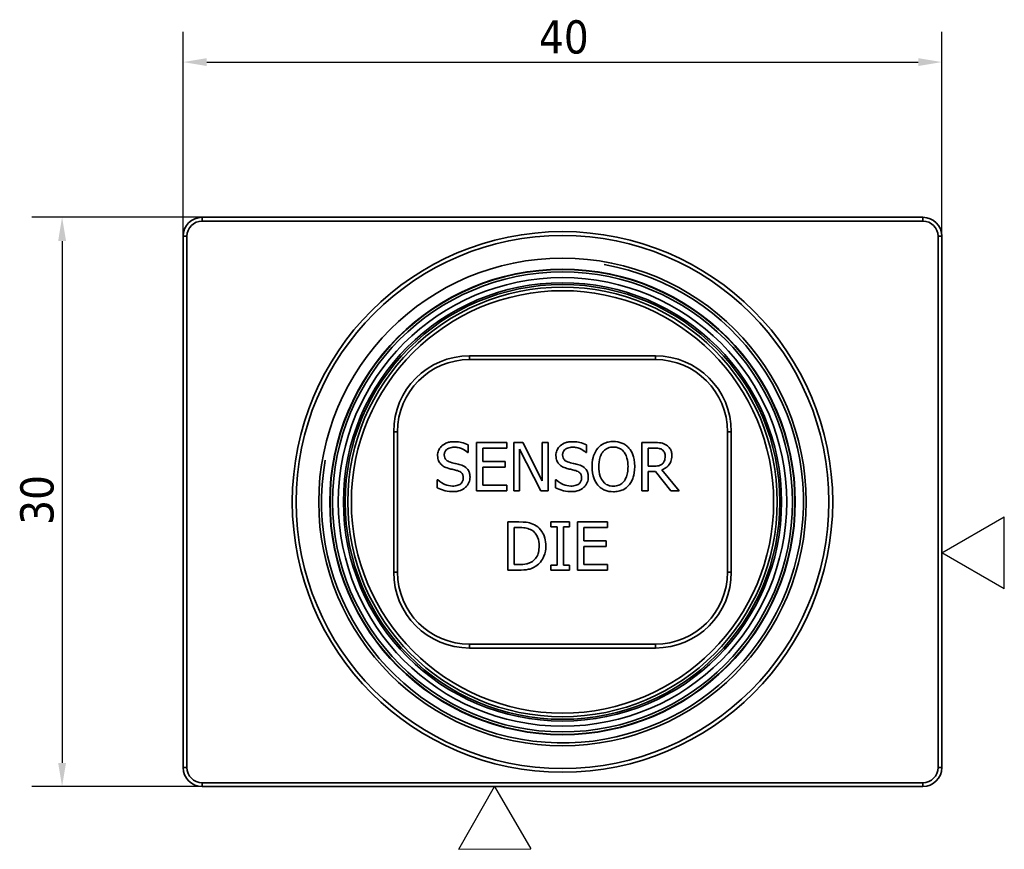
# Model space of a CAD drawing. Header units: millimetres. Extents: x 0 to 297, y 0 to 210.
# Tile 8 of 27: x 131 to 183, y 83 to 127. Entities that reach past the tile are written whole.
import ezdxf
from ezdxf.enums import TextEntityAlignment as Align

# ---------------------------------------------------------------- set-up
doc = ezdxf.new("R2010")
doc.units = ezdxf.units.MM
doc.header["$LTSCALE"] = 0.5
for name, color, linetype, lineweight in [('Bemaßung (ISO)', 7, 'Continuous', 25), ('Sichtbar (ISO)', 7, 'Continuous', 35), ('Sichtbar schmal (ISO)', 7, 'Continuous', 35), ('Skizziergeometrie (ISO)', 7, 'Continuous', 25), ('Symbole(DIN) 2', 7, 'Continuous', 25)]:
    doc.layers.add(name, color=color, linetype=linetype, lineweight=lineweight)
doc.styles.add('Aktuell-DIN', font='arial.ttf')
doc.styles.add('Notiztext (ISO)', font='tahoma.ttf')
doc.styles.add('Textstil22', font='arial.ttf')
doc.dimstyles.new('Standard (ISO)', dxfattribs={"dimscale": 0.5, "dimtxt": 3.5, "dimasz": 2.5, "dimexe": 3.175, "dimexo": 0, "dimgap": 0.762, "dimtad": 1, "dimtoh": 1, "dimrnd": 1e-08, "dimtxsty": 'Notiztext (ISO)', "dimcen": 0.09, "dimdle": 10, "dimclrd": 256, "dimclre": 256, "dimclrt": 256, "dimazin": 2, "dimtfac": 0.514286, "dimtdec": 3, "dimtmove": 0, "dimatfit": 3, "dimfxl": 1, "dimtolj": 1, "dimlwd": -1, "dimlwe": -1, "dimarcsym": 0})

# ---------------------------------------------------------------- blocks, each defined once
blk = doc.blocks.new('*D6')
at = {"layer": 'Bemaßung (ISO)', "transparency": 16777216}
for p, q in [((139.216, 115.349), (139.216, 126.116)), ((179.216, 115.349), (179.216, 126.116)), ((140.466, 124.528), (177.966, 124.528))]:
    blk.add_line(p, q, dxfattribs=at)
for points in [[(140.466, 124.737), (140.466, 124.32), (139.216, 124.528)], [(177.966, 124.737), (177.966, 124.32), (179.216, 124.528)]]:
    blk.add_solid(points, dxfattribs=at)
at = {"layer": 'Defpoints', "color": 0, "transparency": 16777216}
for p in [(179.216, 124.528), (139.216, 115.349), (179.216, 115.349)]:
    blk.add_point(p, dxfattribs=at)
at = {"layer": 'Bemaßung (ISO)', "transparency": 16777216, "insert": (157.974, 126.731), "char_height": 1.75, "attachment_point": 1, "style": 'Notiztext (ISO)'}
blk.add_mtext('\\A1;40', dxfattribs=at)
blk = doc.blocks.new('*D7')
at = {"layer": 'Bemaßung (ISO)', "transparency": 16777216}
for p, q in [((140.216, 116.349), (131.249, 116.349)), ((132.836, 115.099), (132.836, 87.599)), ((140.216, 86.349), (131.249, 86.349))]:
    blk.add_line(p, q, dxfattribs=at)
for points in [[(132.628, 115.099), (133.045, 115.099), (132.836, 116.349)], [(132.628, 87.599), (133.045, 87.599), (132.836, 86.349)]]:
    blk.add_solid(points, dxfattribs=at)
at = {"layer": 'Defpoints', "color": 0, "transparency": 16777216}
for p in [(140.216, 116.349), (132.836, 86.349), (140.216, 86.349)]:
    blk.add_point(p, dxfattribs=at)
at = {"layer": 'Bemaßung (ISO)', "transparency": 16777216, "insert": (130.632, 100.14), "char_height": 1.75, "attachment_point": 1, "rotation": 90, "style": 'Notiztext (ISO)'}
blk.add_mtext('\\A1;30', dxfattribs=at)
blk = doc.blocks.new('Spezielle Angaben')
at = {"layer": 'Skizziergeometrie (ISO)'}
for p, q in [((0, 0), (6.58, 3.8)), ((6.58, -3.8), (6.58, 3.8)), ((6.58, -3.8), (0, 0))]:
    blk.add_line(p, q, dxfattribs=at)
at = {"layer": 'Symbole(DIN) 2', "color": 7, "style": 'Aktuell-DIN'}
blk.add_attdef('Angaben:', text='', height=3.5, dxfattribs=at).set_placement((10, 2.5), align=Align.TOP_LEFT)
at = {"layer": 'Symbole(DIN) 2', "color": 7, "style": 'Textstil22'}
blk.add_attdef('Position:', text='', height=2.5, dxfattribs=at).set_placement((2.5, 0), align=Align.MIDDLE_LEFT)

msp = doc.modelspace()

# ---------------------------------------------------------------- linework, layer by layer
at = {"layer": 'Sichtbar (ISO)'}
for p, q in [((178.216, 116.349), (140.216, 116.349)), ((140.216, 116.149), (178.216, 116.149)), ((139.216, 115.349), (139.216, 87.349)), ((139.416, 87.349), (139.416, 115.349)), ((179.016, 115.349), (179.016, 87.349)), ((179.216, 87.349), (179.216, 115.349)), ((154.316, 108.849), (164.116, 108.849)), ((150.516, 97.649), (150.516, 105.049)), ((167.916, 105.049), (167.916, 97.649)), ((154.241, 103.956), (154.241, 104.359)), ((156.273, 104.479), (154.684, 104.479)), ((154.684, 104.479), (154.684, 101.939)), ((156.273, 104.178), (156.273, 104.479)), ((157.123, 104.479), (156.643, 104.479)), ((156.643, 104.479), (156.643, 101.939)), ((158.146, 102.468), (157.123, 104.479)), ((158.461, 104.479), (158.146, 104.479)), ((158.146, 104.479), (158.146, 102.468)), ((158.461, 101.939), (158.461, 104.479)), ((160.478, 103.956), (160.478, 104.359)), ((164.047, 104.479), (163.393, 104.479)), ((163.393, 104.479), (163.393, 101.939)), ((154.217, 103.956), (154.241, 103.956)), ((155.021, 103.483), (155.021, 104.178)), ((155.021, 104.178), (156.273, 104.178)), ((156.958, 104.129), (158.082, 101.939)), ((156.958, 101.939), (156.958, 104.129)), ((160.453, 103.956), (160.478, 103.956)), ((163.73, 104.186), (164.066, 104.186)), ((163.73, 103.231), (163.73, 104.186)), ((156.189, 103.483), (155.021, 103.483)), ((156.189, 103.182), (156.189, 103.483)), ((155.021, 102.239), (155.021, 103.182)), ((155.021, 103.182), (156.189, 103.182)), ((164.027, 103.231), (163.73, 103.231)), ((163.73, 101.939), (163.73, 102.949)), ((163.73, 102.949), (164.117, 102.949)), ((164.117, 102.949), (164.92, 101.939)), ((165.358, 101.939), (164.455, 103.044)), ((152.613, 102.515), (152.613, 102.091)), ((152.638, 102.515), (152.613, 102.515)), ((158.85, 102.515), (158.85, 102.091)), ((158.875, 102.515), (158.85, 102.515)), ((154.684, 101.939), (156.273, 101.939)), ((156.273, 102.239), (155.021, 102.239)), ((156.273, 101.939), (156.273, 102.239)), ((156.643, 101.939), (156.958, 101.939)), ((158.082, 101.939), (158.461, 101.939)), ((163.393, 101.939), (163.73, 101.939)), ((164.92, 101.939), (165.358, 101.939)), ((156.912, 100.297), (156.334, 100.297)), ((156.334, 100.297), (156.334, 97.757)), ((159.588, 100.297), (158.604, 100.297)), ((158.604, 100.297), (158.604, 100.037)), ((159.588, 100.037), (159.588, 100.297)), ((161.595, 100.297), (160.006, 100.297)), ((160.006, 100.297), (160.006, 97.757)), ((161.595, 99.996), (161.595, 100.297)), ((156.671, 100.004), (156.929, 100.004)), ((156.671, 98.049), (156.671, 100.004)), ((158.604, 100.037), (158.927, 100.037)), ((158.927, 100.037), (158.927, 98.016)), ((159.265, 98.016), (159.265, 100.037)), ((159.265, 100.037), (159.588, 100.037)), ((160.343, 99.301), (160.343, 99.996)), ((160.343, 99.996), (161.595, 99.996)), ((161.51, 99.301), (160.343, 99.301)), ((161.51, 99), (161.51, 99.301)), ((160.343, 98.057), (160.343, 99)), ((160.343, 99), (161.51, 99)), ((156.334, 97.757), (156.918, 97.757)), ((156.929, 98.049), (156.671, 98.049)), ((158.927, 98.016), (158.604, 98.016)), ((158.604, 98.016), (158.604, 97.757)), ((158.604, 97.757), (159.588, 97.757)), ((159.588, 98.016), (159.265, 98.016)), ((159.588, 97.757), (159.588, 98.016)), ((160.006, 97.757), (161.595, 97.757)), ((161.595, 98.057), (160.343, 98.057)), ((161.595, 97.757), (161.595, 98.057)), ((164.116, 93.849), (154.316, 93.849)), ((178.216, 86.549), (140.216, 86.549)), ((140.216, 86.349), (178.216, 86.349))]:
    msp.add_line(p, q, dxfattribs=at)
for radius in [14.245, 14.045, 12.85, 12.268, 12.25, 12.12]:
    msp.add_circle((159.216, 101.349), radius, dxfattribs=at)
for centre, radius, start, end in [((140.216, 115.349), 1, 90, 180), ((178.216, 115.349), 1, 0, 90), ((140.216, 115.349), 0.8, 90, 180), ((178.216, 115.349), 0.8, 0, 90), ((154.316, 105.049), 3.8, 90, 180), ((164.116, 105.049), 3.8, 0, 90), ((154.316, 97.649), 3.8, 180, 270), ((164.116, 97.649), 3.8, 270, 0), ((140.216, 87.349), 1, 180, 270), ((140.216, 87.349), 0.8, 180, 270), ((178.216, 87.349), 0.8, 270, 0), ((178.216, 87.349), 1, 270, 0)]:
    msp.add_arc(centre, radius, start, end, dxfattribs=at)
for points, knots in [([(153.486, 104.524), (153.412, 104.524), (153.338, 104.518), (153.198, 104.49), (153.132, 104.47), (152.951, 104.388), (152.871, 104.318), (152.76, 104.203), (152.714, 104.135), (152.647, 103.975), (152.632, 103.887), (152.632, 103.797)], [-0.09940397, -0.09940397, -0.09940397, -0.09940397, -0.08655385, -0.08655385, -0.07466602, -0.07466602, -0.0521138, -0.0521138, -0.02695731, -0.02695731, 0, 0, 0, 0]), ([(154.241, 104.359), (154.129, 104.415), (154.011, 104.455), (153.808, 104.5), (153.673, 104.524), (153.486, 104.524)], [-0.1401148, -0.1401148, -0.1401148, -0.1401148, -0.0560312, -0.0560312, 0, 0, 0, 0]), ([(159.723, 104.524), (159.649, 104.524), (159.574, 104.518), (159.434, 104.49), (159.369, 104.47), (159.188, 104.388), (159.107, 104.318), (158.997, 104.203), (158.951, 104.135), (158.884, 103.975), (158.869, 103.887), (158.869, 103.797)], [-0.09940397, -0.09940397, -0.09940397, -0.09940397, -0.08655385, -0.08655385, -0.07466602, -0.07466602, -0.0521138, -0.0521138, -0.02695731, -0.02695731, 0, 0, 0, 0]), ([(160.478, 104.359), (160.366, 104.415), (160.248, 104.455), (160.045, 104.5), (159.909, 104.524), (159.723, 104.524)], [-0.1401148, -0.1401148, -0.1401148, -0.1401148, -0.0560312, -0.0560312, 0, 0, 0, 0]), ([(161.898, 104.532), (161.807, 104.532), (161.716, 104.524), (161.543, 104.487), (161.463, 104.459), (161.269, 104.365), (161.167, 104.287), (161.081, 104.189)], [-0.09191027, -0.09191027, -0.09191027, -0.09191027, -0.06473878, -0.06473878, -0.03919242, -0.03919242, 0, 0, 0, 0]), ([(162.718, 104.189), (162.668, 104.245), (162.612, 104.294), (162.476, 104.391), (162.403, 104.426), (162.207, 104.508), (162.054, 104.532), (161.898, 104.532)], [-0.07753027, -0.07753027, -0.07753027, -0.07753027, -0.06369135, -0.06369135, -0.04663289, -0.04663289, 0, 0, 0, 0]), ([(164.694, 104.345), (164.65, 104.373), (164.605, 104.397), (164.51, 104.434), (164.462, 104.447), (164.292, 104.474), (164.169, 104.479), (164.047, 104.479)], [-0.06710391, -0.06710391, -0.06710391, -0.06710391, -0.05160909, -0.05160909, -0.03661226, -0.03661226, 0, 0, 0, 0]), ([(164.982, 103.789), (164.982, 103.86), (164.974, 103.932), (164.942, 104.049), (164.92, 104.106), (164.828, 104.24), (164.766, 104.298), (164.694, 104.345)], [-0.08056787, -0.08056787, -0.08056787, -0.08056787, -0.04866797, -0.04866797, -0.02593687, -0.02593687, 0, 0, 0, 0]), ([(152.984, 103.832), (152.984, 103.858), (152.986, 103.884), (152.996, 103.933), (153.003, 103.956), (153.031, 104.02), (153.057, 104.057), (153.127, 104.124), (153.178, 104.16), (153.33, 104.22), (153.42, 104.232), (153.509, 104.232)], [-0.09128041, -0.09128041, -0.09128041, -0.09128041, -0.08001072, -0.08001072, -0.06928932, -0.06928932, -0.04896733, -0.04896733, -0.02664054, -0.02664054, 0, 0, 0, 0]), ([(153.315, 103.437), (153.269, 103.45), (153.224, 103.466), (153.144, 103.509), (153.11, 103.534), (153.058, 103.587), (153.031, 103.62), (152.991, 103.721), (152.984, 103.777), (152.984, 103.832)], [-0.07599707, -0.07599707, -0.07599707, -0.07599707, -0.05290126, -0.05290126, -0.03249677, -0.03249677, -0.01663545, -0.01663545, 0, 0, 0, 0]), ([(153.509, 104.232), (153.58, 104.232), (153.651, 104.224), (153.811, 104.19), (153.879, 104.161), (154.028, 104.095), (154.131, 104.034), (154.217, 103.956)], [-0.06004941, -0.06004941, -0.06004941, -0.06004941, -0.04900316, -0.04900316, -0.03473389, -0.03473389, 0, 0, 0, 0]), ([(159.22, 103.832), (159.22, 103.858), (159.223, 103.884), (159.232, 103.933), (159.239, 103.956), (159.268, 104.02), (159.294, 104.057), (159.364, 104.124), (159.414, 104.16), (159.566, 104.22), (159.657, 104.232), (159.745, 104.232)], [-0.09128041, -0.09128041, -0.09128041, -0.09128041, -0.08001072, -0.08001072, -0.06928932, -0.06928932, -0.04896733, -0.04896733, -0.02664054, -0.02664054, 0, 0, 0, 0]), ([(159.552, 103.437), (159.506, 103.45), (159.46, 103.466), (159.381, 103.509), (159.347, 103.534), (159.295, 103.587), (159.268, 103.62), (159.228, 103.721), (159.22, 103.777), (159.22, 103.832)], [-0.07599707, -0.07599707, -0.07599707, -0.07599707, -0.05290126, -0.05290126, -0.03249677, -0.03249677, -0.01663545, -0.01663545, 0, 0, 0, 0]), ([(159.745, 104.232), (159.817, 104.232), (159.888, 104.224), (160.048, 104.19), (160.116, 104.161), (160.265, 104.095), (160.368, 104.034), (160.453, 103.956)], [-0.06004941, -0.06004941, -0.06004941, -0.06004941, -0.04900316, -0.04900316, -0.03473389, -0.03473389, 0, 0, 0, 0]), ([(161.081, 104.189), (160.978, 104.065), (160.906, 103.923), (160.825, 103.677), (160.777, 103.497), (160.777, 103.209)], [-0.2267966, -0.2267966, -0.2267966, -0.2267966, -0.0865072, -0.0865072, 0, 0, 0, 0]), ([(161.129, 103.209), (161.129, 103.341), (161.14, 103.533), (161.234, 103.811), (161.277, 103.9), (161.336, 103.977)], [-0.08794545, -0.08794545, -0.08794545, -0.08794545, -0.02920728, -0.02920728, 0, 0, 0, 0]), ([(161.336, 103.977), (161.373, 104.023), (161.414, 104.066), (161.513, 104.145), (161.563, 104.17), (161.697, 104.225), (161.799, 104.24), (161.9, 104.24)], [-0.05519521, -0.05519521, -0.05519521, -0.05519521, -0.04361229, -0.04361229, -0.03043838, -0.03043838, 0, 0, 0, 0]), ([(161.9, 104.24), (161.967, 104.24), (162.033, 104.233), (162.157, 104.202), (162.215, 104.18), (162.345, 104.105), (162.409, 104.046), (162.462, 103.977)], [-0.06492224, -0.06492224, -0.06492224, -0.06492224, -0.04501354, -0.04501354, -0.02638822, -0.02638822, 0, 0, 0, 0]), ([(162.462, 103.977), (162.552, 103.861), (162.595, 103.728), (162.656, 103.511), (162.67, 103.358), (162.67, 103.209)], [-0.06767934, -0.06767934, -0.06767934, -0.06767934, -0.04461961, -0.04461961, 0, 0, 0, 0]), ([(163.022, 103.209), (163.022, 103.496), (162.973, 103.695), (162.872, 103.964), (162.807, 104.084), (162.718, 104.189)], [-0.08626172, -0.08626172, -0.08626172, -0.08626172, -0.04109699, -0.04109699, 0, 0, 0, 0]), ([(164.066, 104.186), (164.123, 104.186), (164.228, 104.184), (164.37, 104.151), (164.422, 104.131), (164.469, 104.1)], [-0.04386729, -0.04386729, -0.04386729, -0.04386729, -0.0168605, -0.0168605, 0, 0, 0, 0]), ([(164.469, 104.1), (164.498, 104.081), (164.524, 104.058), (164.571, 104.001), (164.586, 103.971), (164.62, 103.888), (164.63, 103.825), (164.63, 103.762)], [-0.03401326, -0.03401326, -0.03401326, -0.03401326, -0.02696041, -0.02696041, -0.01881514, -0.01881514, 0, 0, 0, 0]), ([(152.632, 103.797), (152.632, 103.661), (152.659, 103.577), (152.704, 103.461), (152.743, 103.396), (152.796, 103.338)], [-0.03718964, -0.03718964, -0.03718964, -0.03718964, -0.02336, -0.02336, 0, 0, 0, 0]), ([(152.796, 103.338), (152.85, 103.282), (152.911, 103.237), (153.016, 103.184), (153.091, 103.147), (153.216, 103.114)], [-0.115657, -0.115657, -0.115657, -0.115657, -0.0388068, -0.0388068, 0, 0, 0, 0]), ([(153.836, 103.303), (153.755, 103.328), (153.66, 103.352), (153.55, 103.378), (153.423, 103.408), (153.315, 103.437)], [-0.1318997, -0.1318997, -0.1318997, -0.1318997, -0.03343, -0.03343, 0, 0, 0, 0]), ([(154.34, 102.663), (154.34, 102.724), (154.334, 102.784), (154.307, 102.898), (154.287, 102.95), (154.215, 103.079), (154.159, 103.131), (154.034, 103.229), (153.935, 103.273), (153.836, 103.303)], [-0.06812479, -0.06812479, -0.06812479, -0.06812479, -0.05744742, -0.05744742, -0.04757933, -0.04757933, -0.03122301, -0.03122301, 0, 0, 0, 0]), ([(158.869, 103.797), (158.869, 103.661), (158.896, 103.577), (158.941, 103.461), (158.98, 103.396), (159.033, 103.338)], [-0.03718964, -0.03718964, -0.03718964, -0.03718964, -0.02336, -0.02336, 0, 0, 0, 0]), ([(159.033, 103.338), (159.087, 103.282), (159.148, 103.237), (159.252, 103.184), (159.328, 103.147), (159.453, 103.114)], [-0.115657, -0.115657, -0.115657, -0.115657, -0.0388068, -0.0388068, 0, 0, 0, 0]), ([(160.073, 103.303), (159.991, 103.328), (159.896, 103.352), (159.786, 103.378), (159.659, 103.408), (159.552, 103.437)], [-0.1318997, -0.1318997, -0.1318997, -0.1318997, -0.03343, -0.03343, 0, 0, 0, 0]), ([(160.577, 102.663), (160.577, 102.724), (160.571, 102.784), (160.544, 102.898), (160.524, 102.95), (160.451, 103.079), (160.396, 103.131), (160.271, 103.229), (160.172, 103.273), (160.073, 103.303)], [-0.06812479, -0.06812479, -0.06812479, -0.06812479, -0.05744742, -0.05744742, -0.04757933, -0.04757933, -0.03122301, -0.03122301, 0, 0, 0, 0]), ([(164.486, 103.363), (164.459, 103.337), (164.429, 103.314), (164.349, 103.271), (164.307, 103.261), (164.204, 103.238), (164.114, 103.231), (164.027, 103.231)], [-0.03523458, -0.03523458, -0.03523458, -0.03523458, -0.0315148, -0.0315148, -0.02616671, -0.02616671, 0, 0, 0, 0]), ([(164.455, 103.044), (164.518, 103.067), (164.578, 103.097), (164.687, 103.167), (164.736, 103.207), (164.867, 103.344), (164.907, 103.429), (164.966, 103.574), (164.982, 103.681), (164.982, 103.789)], [-0.06167211, -0.06167211, -0.06167211, -0.06167211, -0.05403755, -0.05403755, -0.04677587, -0.04677587, -0.0324739, -0.0324739, 0, 0, 0, 0]), ([(164.63, 103.762), (164.63, 103.715), (164.626, 103.667), (164.609, 103.572), (164.597, 103.533), (164.559, 103.447), (164.527, 103.402), (164.486, 103.363)], [-0.03904006, -0.03904006, -0.03904006, -0.03904006, -0.02804886, -0.02804886, -0.01699176, -0.01699176, 0, 0, 0, 0]), ([(153.216, 103.114), (153.293, 103.095), (153.383, 103.072), (153.532, 103.038), (153.604, 103.019), (153.675, 102.999)], [-0.04610317, -0.04610317, -0.04610317, -0.04610317, -0.02221609, -0.02221609, 0, 0, 0, 0]), ([(153.675, 102.999), (153.718, 102.986), (153.761, 102.97), (153.834, 102.93), (153.865, 102.908), (153.913, 102.859), (153.94, 102.825), (153.98, 102.723), (153.988, 102.666), (153.988, 102.61)], [-0.07648531, -0.07648531, -0.07648531, -0.07648531, -0.05303981, -0.05303981, -0.03295473, -0.03295473, -0.01693771, -0.01693771, 0, 0, 0, 0]), ([(159.453, 103.114), (159.53, 103.095), (159.619, 103.072), (159.769, 103.038), (159.841, 103.019), (159.912, 102.999)], [-0.04610317, -0.04610317, -0.04610317, -0.04610317, -0.02221609, -0.02221609, 0, 0, 0, 0]), ([(159.912, 102.999), (159.955, 102.986), (159.998, 102.97), (160.071, 102.93), (160.102, 102.908), (160.15, 102.859), (160.177, 102.825), (160.217, 102.723), (160.225, 102.666), (160.225, 102.61)], [-0.07648531, -0.07648531, -0.07648531, -0.07648531, -0.05303981, -0.05303981, -0.03295473, -0.03295473, -0.01693771, -0.01693771, 0, 0, 0, 0]), ([(160.777, 103.209), (160.777, 102.992), (160.805, 102.774), (160.928, 102.447), (160.992, 102.331), (161.079, 102.231)], [-0.1047841, -0.1047841, -0.1047841, -0.1047841, -0.0398314, -0.0398314, 0, 0, 0, 0]), ([(161.9, 102.178), (161.845, 102.178), (161.789, 102.183), (161.683, 102.205), (161.633, 102.221), (161.504, 102.281), (161.434, 102.335), (161.292, 102.491), (161.241, 102.591), (161.148, 102.851), (161.129, 103.035), (161.129, 103.209)], [-0.132927, -0.132927, -0.132927, -0.132927, -0.1188123, -0.1188123, -0.1055355, -0.1055355, -0.0827989, -0.0827989, -0.0522094, -0.0522094, 0, 0, 0, 0]), ([(162.67, 103.209), (162.67, 103.1), (162.663, 102.988), (162.627, 102.789), (162.602, 102.698), (162.508, 102.491), (162.443, 102.417), (162.335, 102.31), (162.265, 102.263), (162.095, 102.193), (161.999, 102.178), (161.9, 102.178)], [-0.1053771, -0.1053771, -0.1053771, -0.1053771, -0.0890596, -0.0890596, -0.0751217, -0.0751217, -0.0551135, -0.0551135, -0.0294817, -0.0294817, 0, 0, 0, 0]), ([(162.718, 102.231), (162.768, 102.289), (162.812, 102.352), (162.888, 102.493), (162.919, 102.571), (162.985, 102.781), (163.022, 102.963), (163.022, 103.209)], [-0.1596735, -0.1596735, -0.1596735, -0.1596735, -0.1183444, -0.1183444, -0.0737521, -0.0737521, 0, 0, 0, 0]), ([(153.422, 102.186), (153.282, 102.186), (153.145, 102.219), (152.927, 102.308), (152.785, 102.377), (152.638, 102.515)], [-0.1490278, -0.1490278, -0.1490278, -0.1490278, -0.0603934, -0.0603934, 0, 0, 0, 0]), ([(153.988, 102.61), (153.988, 102.579), (153.985, 102.548), (153.973, 102.488), (153.964, 102.461), (153.929, 102.389), (153.899, 102.35), (153.828, 102.286), (153.78, 102.252), (153.617, 102.196), (153.517, 102.186), (153.422, 102.186)], [-0.107221, -0.107221, -0.107221, -0.107221, -0.0915412, -0.0915412, -0.0767669, -0.0767669, -0.0514614, -0.0514614, -0.0284034, -0.0284034, 0, 0, 0, 0]), ([(154.11, 102.124), (154.147, 102.159), (154.181, 102.198), (154.239, 102.284), (154.264, 102.33), (154.321, 102.471), (154.34, 102.565), (154.34, 102.663)], [-0.06096036, -0.06096036, -0.06096036, -0.06096036, -0.04543209, -0.04543209, -0.02947391, -0.02947391, 0, 0, 0, 0]), ([(159.659, 102.186), (159.519, 102.186), (159.382, 102.219), (159.164, 102.308), (159.021, 102.377), (158.875, 102.515)], [-0.1490278, -0.1490278, -0.1490278, -0.1490278, -0.0603934, -0.0603934, 0, 0, 0, 0]), ([(160.225, 102.61), (160.225, 102.579), (160.222, 102.548), (160.21, 102.488), (160.2, 102.461), (160.166, 102.389), (160.136, 102.35), (160.064, 102.286), (160.017, 102.252), (159.854, 102.196), (159.754, 102.186), (159.659, 102.186)], [-0.107221, -0.107221, -0.107221, -0.107221, -0.0915412, -0.0915412, -0.0767669, -0.0767669, -0.0514614, -0.0514614, -0.0284034, -0.0284034, 0, 0, 0, 0]), ([(160.346, 102.124), (160.384, 102.159), (160.418, 102.198), (160.476, 102.284), (160.501, 102.33), (160.557, 102.471), (160.577, 102.565), (160.577, 102.663)], [-0.06096036, -0.06096036, -0.06096036, -0.06096036, -0.04543209, -0.04543209, -0.02947391, -0.02947391, 0, 0, 0, 0]), ([(152.613, 102.091), (152.731, 102.035), (152.853, 101.988), (153.033, 101.935), (153.177, 101.894), (153.447, 101.894)], [-0.2644987, -0.2644987, -0.2644987, -0.2644987, -0.0808392, -0.0808392, 0, 0, 0, 0]), ([(153.447, 101.894), (153.584, 101.894), (153.719, 101.909), (153.885, 101.973), (153.994, 102.019), (154.11, 102.124)], [-0.1506948, -0.1506948, -0.1506948, -0.1506948, -0.0468526, -0.0468526, 0, 0, 0, 0]), ([(158.85, 102.091), (158.967, 102.035), (159.089, 101.988), (159.269, 101.935), (159.414, 101.894), (159.684, 101.894)], [-0.2644987, -0.2644987, -0.2644987, -0.2644987, -0.0808392, -0.0808392, 0, 0, 0, 0]), ([(159.684, 101.894), (159.821, 101.894), (159.956, 101.909), (160.122, 101.973), (160.231, 102.019), (160.346, 102.124)], [-0.1506948, -0.1506948, -0.1506948, -0.1506948, -0.0468526, -0.0468526, 0, 0, 0, 0]), ([(161.079, 102.231), (161.129, 102.174), (161.185, 102.123), (161.305, 102.037), (161.369, 102), (161.586, 101.91), (161.741, 101.885), (161.898, 101.885)], [-0.09497926, -0.09497926, -0.09497926, -0.09497926, -0.07052438, -0.07052438, -0.0471172, -0.0471172, 0, 0, 0, 0]), ([(161.898, 101.885), (161.989, 101.885), (162.079, 101.894), (162.251, 101.93), (162.333, 101.957), (162.529, 102.052), (162.63, 102.132), (162.718, 102.231)], [-0.09243692, -0.09243692, -0.09243692, -0.09243692, -0.06508833, -0.06508833, -0.03952499, -0.03952499, 0, 0, 0, 0]), ([(157.822, 100.095), (157.716, 100.164), (157.596, 100.211), (157.409, 100.26), (157.254, 100.297), (156.912, 100.297)], [-0.2963619, -0.2963619, -0.2963619, -0.2963619, -0.1025673, -0.1025673, 0, 0, 0, 0]), ([(156.929, 100.004), (157.131, 100.004), (157.248, 99.983), (157.413, 99.944), (157.509, 99.906), (157.6, 99.852)], [-0.05085676, -0.05085676, -0.05085676, -0.05085676, -0.03153166, -0.03153166, 0, 0, 0, 0]), ([(157.6, 99.852), (157.668, 99.81), (157.729, 99.759), (157.833, 99.634), (157.874, 99.564), (157.964, 99.344), (157.984, 99.184), (157.984, 99.029)], [-0.09523863, -0.09523863, -0.09523863, -0.09523863, -0.07115042, -0.07115042, -0.04665426, -0.04665426, 0, 0, 0, 0]), ([(158.336, 99.025), (158.336, 99.167), (158.322, 99.31), (158.242, 99.601), (158.182, 99.71), (158.047, 99.912), (157.944, 100.014), (157.822, 100.095)], [-0.09850711, -0.09850711, -0.09850711, -0.09850711, -0.07291763, -0.07291763, -0.04415797, -0.04415797, 0, 0, 0, 0]), ([(157.984, 99.029), (157.984, 98.915), (157.975, 98.797), (157.929, 98.613), (157.898, 98.519), (157.781, 98.342), (157.713, 98.273), (157.63, 98.218)], [-0.1149337, -0.1149337, -0.1149337, -0.1149337, -0.0635306, -0.0635306, -0.029747, -0.029747, 0, 0, 0, 0]), ([(157.818, 97.961), (157.91, 98.021), (157.989, 98.095), (158.136, 98.278), (158.194, 98.384), (158.306, 98.655), (158.336, 98.838), (158.336, 99.025)], [-0.1161582, -0.1161582, -0.1161582, -0.1161582, -0.0879516, -0.0879516, -0.0561367, -0.0561367, 0, 0, 0, 0]), ([(157.63, 98.218), (157.585, 98.186), (157.536, 98.158), (157.412, 98.105), (157.351, 98.091), (157.196, 98.058), (157.058, 98.049), (156.929, 98.049)], [-0.05392945, -0.05392945, -0.05392945, -0.05392945, -0.04770296, -0.04770296, -0.03894393, -0.03894393, 0, 0, 0, 0]), ([(156.918, 97.757), (157.079, 97.757), (157.267, 97.765), (157.497, 97.813), (157.639, 97.848), (157.818, 97.961)], [-0.2038103, -0.2038103, -0.2038103, -0.2038103, -0.0633425, -0.0633425, 0, 0, 0, 0])]:
    msp.add_open_spline(points, degree=3, knots=knots, dxfattribs=at)
at = {"layer": 'Sichtbar schmal (ISO)'}
for p, q in [((140.216, 116.149), (140.216, 116.349)), ((178.216, 116.149), (178.216, 116.349)), ((139.416, 115.349), (139.216, 115.349)), ((179.016, 115.349), (179.216, 115.349)), ((154.316, 109.049), (154.316, 108.849)), ((164.116, 109.049), (154.316, 109.049)), ((164.116, 108.849), (164.116, 109.049)), ((150.516, 105.049), (150.316, 105.049)), ((150.316, 105.049), (150.316, 97.649)), ((167.916, 105.049), (168.116, 105.049)), ((168.116, 97.649), (168.116, 105.049)), ((150.516, 97.649), (150.316, 97.649)), ((167.916, 97.649), (168.116, 97.649)), ((154.316, 93.849), (154.316, 93.649)), ((154.316, 93.649), (164.116, 93.649)), ((164.116, 93.849), (164.116, 93.649)), ((139.216, 87.349), (139.416, 87.349)), ((179.016, 87.349), (179.216, 87.349)), ((140.216, 86.549), (140.216, 86.349)), ((178.216, 86.549), (178.216, 86.349))]:
    msp.add_line(p, q, dxfattribs=at)
for radius in [11.82, 11.551, 11.457, 11.32, 11.131]:
    msp.add_circle((159.216, 101.349), radius, dxfattribs=at)
for centre, radius, start, end in [((159.216, 101.349), 12.7, 170, 80), ((154.316, 105.049), 4, 90, 180), ((164.116, 105.049), 4, 0, 90), ((154.316, 97.649), 4, 180, 270), ((164.116, 97.649), 4, 270, 0)]:
    msp.add_arc(centre, radius, start, end, dxfattribs=at)

# ---------------------------------------------------------------- block references
at = {"xscale": 0.5, "yscale": 0.5, "zscale": 0.5}
msp.add_blockref('Spezielle Angaben', (179.216, 98.667), dxfattribs=at)
at = {"xscale": 0.5, "yscale": 0.5, "zscale": 0.5, "rotation": 270.4659878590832}
msp.add_blockref('Spezielle Angaben', (155.627, 86.349), dxfattribs=at)

# ---------------------------------------------------------------- dimensions: what is measured, and where the dimension line sits
at = {"layer": 'Bemaßung (ISO)'}
for base, p1, p2, angle, picture, middle in [((179.216, 124.528), (139.216, 115.349), (179.216, 115.349), 180, '*D6', (159.216, 124.528)), ((132.836, 86.349), (140.216, 116.349), (140.216, 86.349), 90, '*D7', (132.836, 101.349))]:
    dim = msp.add_linear_dim(base=base, p1=p1, p2=p2, angle=angle, dimstyle='Standard (ISO)', override={"dimgap": 0.762, "dimtoh": 0, "dimdec": 2, "dimtol": 0, "dimlim": 0, "dimtp": 0, "dimtm": 0, "dimtdec": 3, "dimtofl": 0, "dimatfit": 1}, dxfattribs=at)
    dim.commit()
    dim.dimension.update_dxf_attribs({"geometry": picture, "text_midpoint": middle, "dimtype": 160})

doc.saveas('drawing.dxf')
